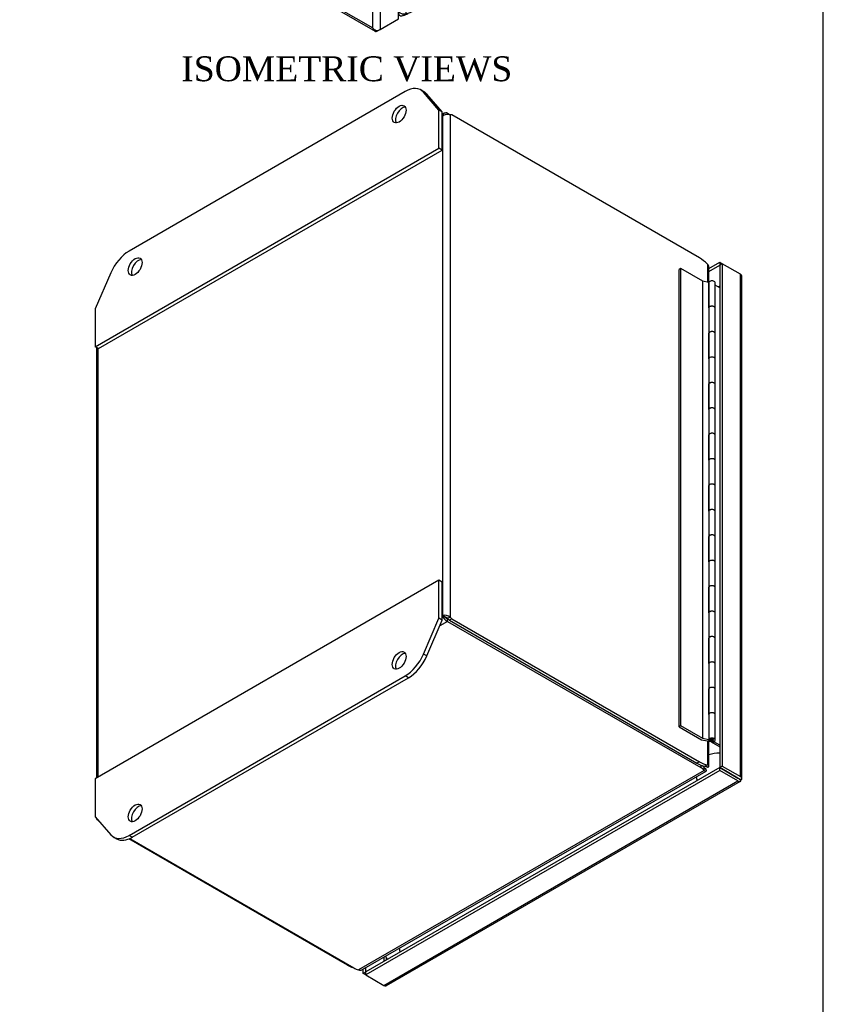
# Model space of a CAD drawing. Header units: inches. Extents: x 0.2 to 65.9, y -0.4 to 43.8.
# Tile 8 of 9: x 53 to 65.9, y 13.2 to 29. Entities that reach past the tile are written whole.
import ezdxf
from ezdxf.enums import TextEntityAlignment as Align

# ---------------------------------------------------------------- set-up
doc = ezdxf.new("R2010")
doc.units = ezdxf.units.IN
doc.header["$MEASUREMENT"] = 0
for name, color, linetype in [('COM54601-12', 7, 'Continuous'), ('COM54602-8', 7, 'Continuous'), ('COM54604-3', 7, 'Continuous'), ('COM70219', 7, 'Continuous'), ('Default', 7, 'Continuous'), ('HNG14586-9B', 7, 'Continuous'), ('HNG14586-9C', 7, 'Continuous'), ('HNG14586-9P', 7, 'Continuous'), ('LOK10017', 7, 'Continuous')]:
    doc.layers.add(name, color=color, linetype=linetype)
doc.styles.add('SEACAD_Times_New_Roman', font='times.ttf')

# ---------------------------------------------------------------- blocks, each defined once
blk = doc.blocks.new('SE6')
at = {"layer": 'COM54601-12', "color": 7, "linetype": 'Continuous'}
for p, q in [((57.706, 42.814), (53.638, 40.465)), ((53.659, 40.489), (57.637, 42.786)), ((57.637, 42.786), (57.666, 42.79)), ((57.637, 42.786), (57.648, 42.78)), ((63.282, 39.594), (57.706, 42.814)), ((63.315, 39.604), (57.759, 42.812)), ((53.505, 40.342), (53.505, 40.319)), ((53.531, 40.39), (53.553, 40.377)), ((59.136, 37.214), (53.583, 40.42)), ((53.659, 40.489), (53.669, 40.483)), ((53.523, 40.309), (53.545, 40.316)), ((59.057, 37.139), (53.544, 40.322)), ((63.282, 39.594), (59.214, 37.245)), ((63.282, 39.594), (63.282, 39.548)), ((63.282, 39.548), (63.323, 39.571)), ((63.254, 39.543), (59.275, 37.246)), ((63.294, 39.52), (59.316, 37.223)), ((63.282, 39.548), (63.254, 39.543)), ((63.294, 39.52), (63.254, 39.543)), ((63.323, 39.524), (63.282, 39.548)), ((63.282, 39.548), (63.282, 39.548)), ((63.282, 39.548), (63.282, 39.548)), ((63.282, 39.548), (63.282, 39.548)), ((63.323, 39.524), (63.294, 39.52)), ((63.323, 31.453), (63.323, 39.524)), ((63.348, 31.5), (63.348, 39.548)), ((59.136, 37.214), (59.136, 37.167)), ((59.214, 37.205), (59.214, 37.245)), ((59.316, 37.223), (59.275, 37.246)), ((59.021, 37.1), (59.063, 37.124)), ((59.021, 37.112), (59.025, 37.114)), ((59.063, 37.124), (59.025, 37.114)), ((59.032, 37.082), (59.074, 37.106)), ((59.043, 37.076), (59.046, 37.077)), ((59.074, 37.106), (59.046, 37.077)), ((59.057, 37.139), (59.096, 37.149)), ((59.084, 37.093), (59.112, 37.121)), ((59.084, 29.093), (59.084, 37.093)), ((59.187, 37.124), (59.147, 37.147)), ((59.187, 29.079), (59.187, 37.124)), ((59.316, 29.127), (63.294, 31.424)), ((63.294, 31.424), (63.323, 31.453)), ((59.061, 29.082), (59.079, 29.098)), ((59.061, 29.062), (59.082, 29.05)), ((59.136, 29.049), (59.136, 29.075)), ((59.226, 29.088), (59.214, 29.08)), ((59.214, 29.084), (59.214, 29.08))]:
    blk.add_line(p, q, dxfattribs=at)
for centre, radius, start, end in [((53.564, 40.342), 0.0584, 124.8175, 207.7254), ((53.67, 40.328), 0.126, 133.5851, 182.6479), ((59.207, 37.059), 0.17, 115.0239, 152.1425), ((59.091, 37.261), 0.168, 267.6251, 305.2085), ((59.163, 37.053), 0.117, 103.4074, 124.7575), ((59.064, 37.225), 0.115, 295.0441, 316.791), ((59.111, 29.101), 0.0584, 210.6467, 295.1825), ((59.152, 29.199), 0.126, 237.2213, 286.5456)]:
    blk.add_arc(centre, radius, start, end, dxfattribs=at)
for centre, major_axis, ratio, start_param, end_param in [((53.659, 40.049), (0.269, 0.466), 0.57735, 0.785398, 1.1283), ((53.837, 40.35), (-0.281, 0), 0.57735, 5.497787, 5.840689), ((53.739, 40.361), (-0.073, 0.271), 0.707107, 1.523531, 1.632716), ((59.015, 37.36), (0.281, 0), 0.57735, 5.154886, 5.497787), ((59.015, 37.314), (0.281, 0), 0.57735, -1.1283, -0.89246), ((59.275, 36.807), (0.269, 0.466), 0.57735, 0.785398, 1.1283), ((59.316, 36.783), (0.269, 0.466), 0.57735, 0.785398, 1.1283), ((58.917, 37.371), (0.073, -0.271), 0.707107, 0.187249, 0.387102), ((59.215, 36.856), (-0.199, 0.199), 0.707107, 5.896083, 6.095936), ((58.956, 37.381), (0.073, -0.271), 0.707107, 0.187249, 0.387102), ((59.243, 36.884), (-0.199, 0.199), 0.707107, 5.896083, 6.095936), ((59.215, 29.243), (0.199, -0.199), 0.707107, 4.645523, 4.759654), ((59.316, 29.567), (-0.269, -0.466), 0.57735, 0.442497, 0.785398), ((59.015, 29.195), (0.281, 0), 0.57735, 5.154886, 5.497787)]:
    blk.add_ellipse(centre, major_axis=major_axis, ratio=ratio, start_param=start_param, end_param=end_param, dxfattribs=at)
for points, knots in [([(57.706, 42.814), (57.716, 42.817), (57.726, 42.819), (57.744, 42.819), (57.752, 42.816), (57.759, 42.812)], [0, 0, 0, 0, 0.25, 0.25, 0.5, 0.5, 0.5, 0.5]), ([(63.323, 39.571), (63.324, 39.579), (63.324, 39.586), (63.322, 39.598), (63.319, 39.602), (63.311, 39.607), (63.306, 39.607), (63.295, 39.604), (63.289, 39.6), (63.282, 39.594)], [0, 0, 0, 0, 0.25, 0.25, 0.5, 0.5, 0.75, 0.75, 1, 1, 1, 1]), ([(63.282, 39.548), (63.286, 39.552), (63.287, 39.555), (63.286, 39.555), (63.284, 39.553), (63.282, 39.548)], [0, 0, 0, 0, 0.5, 0.5, 1, 1, 1, 1]), ([(63.323, 39.571), (63.331, 39.568), (63.337, 39.565), (63.346, 39.557), (63.348, 39.552), (63.348, 39.543), (63.346, 39.539), (63.337, 39.53), (63.331, 39.527), (63.323, 39.524)], [0, 0, 0, 0, 0.25, 0.25, 0.5, 0.5, 0.75, 0.75, 1, 1, 1, 1]), ([(63.282, 39.548), (63.285, 39.548), (63.287, 39.548), (63.29, 39.548), (63.291, 39.548), (63.291, 39.547), (63.29, 39.547), (63.287, 39.547), (63.285, 39.547), (63.282, 39.548)], [0, 0, 0, 0, 0.25, 0.25, 0.5, 0.5, 0.75, 0.75, 1, 1, 1, 1]), ([(63.323, 31.453), (63.331, 31.459), (63.337, 31.467), (63.346, 31.483), (63.348, 31.491), (63.348, 31.5)], [0, 0, 0, 0, 0.25, 0.25, 0.5, 0.5, 0.5, 0.5])]:
    blk.add_open_spline(points, degree=3, knots=knots, dxfattribs=at)
at = {"layer": 'COM54602-8', "color": 7, "linetype": 'Continuous'}
for p, q in [((53.333, 40.419), (53.04, 40.25)), ((59.021, 37.135), (53.333, 40.419)), ((52.975, 40.191), (52.975, 32.12)), ((52.994, 40.189), (52.975, 40.188)), ((53, 40.227), (53.04, 40.25)), ((53.04, 40.25), (58.728, 36.966)), ((58.647, 36.872), (53, 40.133)), ((53, 40.133), (53, 32.108)), ((53, 40.133), (53, 40.133)), ((53, 40.133), (53, 40.133)), ((53, 40.133), (53, 40.133)), ((53, 40.133), (53, 40.133)), ((53, 40.133), (53, 40.133)), ((58.728, 36.966), (59.021, 37.135)), ((58.728, 36.919), (59.021, 37.088)), ((59.021, 37.088), (58.728, 36.919)), ((59.061, 37.065), (58.768, 36.896)), ((59.021, 37.135), (59.021, 37.088)), ((59.061, 37.065), (59.021, 37.088)), ((59.061, 28.993), (59.061, 37.065)), ((58.705, 36.906), (58.647, 36.873)), ((58.647, 36.872), (58.705, 36.906)), ((58.647, 36.873), (58.647, 36.872)), ((58.647, 36.873), (58.647, 36.873)), ((58.647, 28.848), (58.647, 36.872)), ((58.647, 36.872), (58.647, 36.872)), ((58.647, 36.872), (58.647, 36.872)), ((58.705, 36.906), (58.682, 36.916)), ((58.705, 36.906), (58.702, 36.882)), ((58.728, 36.92), (58.705, 36.906)), ((58.705, 36.906), (58.728, 36.919)), ((58.728, 36.92), (58.728, 36.919)), ((58.728, 36.919), (58.728, 36.919)), ((58.728, 36.919), (58.728, 36.919)), ((58.728, 36.919), (58.728, 36.919)), ((58.768, 36.896), (58.768, 28.824)), ((52.997, 32.081), (58.685, 28.797)), ((53, 32.108), (58.647, 28.848)), ((53, 32.108), (53, 32.108)), ((53, 32.108), (53, 32.108)), ((53, 32.108), (53, 32.108)), ((53, 32.108), (53, 32.108)), ((58.768, 28.824), (59.061, 28.993)), ((58.647, 28.848), (58.647, 28.848)), ((58.647, 28.848), (58.647, 28.848)), ((58.647, 28.848), (58.647, 28.848)), ((58.647, 28.848), (58.647, 28.848)), ((58.647, 28.848), (58.647, 28.848)), ((58.693, 28.815), (58.682, 28.798)), ((58.768, 28.824), (58.728, 28.801))]:
    blk.add_line(p, q, dxfattribs=at)
for centre, radius, start, end in [((53.067, 40.196), 0.0927, 185.0806, 223.2002), ((53.148, 40.178), 0.155, 172.0164, 196.9245), ((58.784, 36.796), 0.157, 130.3152, 150.7323), ((58.649, 37.03), 0.157, 269.2677, 289.6848), ((58.76, 28.953), 0.155, 223.0755, 247.9836), ((58.736, 28.874), 0.0927, 196.7998, 234.9194)]:
    blk.add_arc(centre, radius, start, end, dxfattribs=at)
for centre, major_axis, start_param, end_param in [((53.061, 40.191), (0.086, 0), 2.356194, 3.206032), ((53.04, 40.18), (0.043, 0.0745), 0.785398, 1.635236), ((58.728, 36.896), (0.043, 0.0745), 0.785398, 1.635236), ((58.708, 36.931), (0.086, 0), 4.64795, 5.497787), ((53.061, 32.12), (0.086, 0), 3.141593, 3.206032), ((53.04, 32.155), (0.043, 0.0745), 3.077153, 3.141593), ((58.728, 28.871), (0.043, 0.0745), 3.077153, 3.926991), ((58.708, 28.859), (0.086, 0), 4.64795, 5.497787)]:
    blk.add_ellipse(centre, major_axis=major_axis, ratio=0.57735, start_param=start_param, end_param=end_param, dxfattribs=at)
for points in [[(52.975, 32.116), (52.976, 32.114), (52.978, 32.113), (52.986, 32.11), (52.992, 32.108), (53, 32.108)], [(52.995, 32.082), (52.993, 32.084), (52.993, 32.087), (52.994, 32.096), (52.996, 32.102), (53, 32.108)]]:
    blk.add_open_spline(points, degree=3, knots=[0, 0, 0, 0, 0.5, 0.5, 1, 1, 1, 1], dxfattribs=at)
at = {"layer": 'COM54604-3', "color": 7, "linetype": 'Continuous'}
for p, q in [((57.793, 42.834), (58.041, 43.121)), ((58.136, 43.187), (58.086, 43.158)), ((58.336, 43.133), (58.386, 43.162)), ((58.336, 43.133), (62.775, 40.57)), ((58.386, 43.162), (62.826, 40.599)), ((57.793, 42.793), (57.793, 42.834)), ((62.069, 40.715), (62.163, 40.849)), ((62.119, 40.781), (62.166, 40.848)), ((62.163, 40.849), (62.248, 40.8)), ((62.076, 40.719), (62.069, 40.715)), ((62.119, 40.686), (62.069, 40.715)), ((62.076, 40.719), (62.119, 40.78)), ((62.119, 40.694), (62.076, 40.719)), ((62.126, 40.784), (62.119, 40.78)), ((62.194, 40.737), (62.119, 40.78)), ((62.119, 40.78), (62.119, 40.686)), ((62.202, 40.741), (62.126, 40.784)), ((62.202, 40.741), (62.194, 40.737)), ((62.194, 40.642), (62.194, 40.737)), ((62.202, 40.646), (62.202, 40.741)), ((62.248, 40.714), (62.241, 40.71)), ((62.317, 40.666), (62.241, 40.71)), ((62.241, 40.71), (62.241, 40.615)), ((62.248, 40.8), (62.248, 40.731)), ((62.248, 40.731), (62.283, 40.78)), ((62.255, 40.735), (62.248, 40.731)), ((62.324, 40.67), (62.248, 40.714)), ((62.255, 40.735), (62.286, 40.779)), ((62.283, 40.78), (62.367, 40.732)), ((62.324, 40.67), (62.317, 40.666)), ((62.317, 40.571), (62.317, 40.666)), ((62.324, 40.575), (62.324, 40.67)), ((62.367, 40.732), (62.367, 40.542)), ((62.069, 40.438), (62.069, 40.627)), ((62.069, 40.627), (62.119, 40.598)), ((62.076, 40.442), (62.076, 40.623)), ((62.119, 40.598), (62.119, 40.504)), ((62.119, 40.504), (62.194, 40.46)), ((62.202, 40.646), (62.194, 40.642)), ((62.241, 40.615), (62.194, 40.642)), ((62.194, 40.46), (62.194, 40.555)), ((62.194, 40.555), (62.241, 40.528)), ((62.241, 40.623), (62.202, 40.646)), ((62.202, 40.464), (62.202, 40.551)), ((62.241, 40.528), (62.241, 40.433)), ((62.324, 40.575), (62.317, 40.571)), ((62.367, 40.542), (62.317, 40.571)), ((62.367, 40.551), (62.324, 40.575)), ((62.775, 40.57), (62.826, 40.599)), ((62.076, 40.442), (62.069, 40.438)), ((62.153, 40.389), (62.069, 40.438)), ((62.157, 40.395), (62.076, 40.442)), ((62.187, 40.439), (62.153, 40.389)), ((62.194, 40.443), (62.187, 40.439)), ((62.187, 40.369), (62.187, 40.439)), ((62.194, 40.373), (62.187, 40.369)), ((62.272, 40.32), (62.187, 40.369)), ((62.202, 40.464), (62.194, 40.46)), ((62.194, 40.373), (62.194, 40.443)), ((62.276, 40.326), (62.194, 40.373)), ((62.241, 40.433), (62.317, 40.389)), ((62.367, 40.455), (62.272, 40.32)), ((62.317, 40.389), (62.317, 40.484)), ((62.317, 40.484), (62.367, 40.455)), ((62.323, 40.393), (62.317, 40.389)), ((62.324, 40.394), (62.324, 40.48)), ((63.069, 40.218), (63.12, 40.248)), ((63.069, 40.218), (63.317, 39.644)), ((63.12, 40.248), (63.368, 39.674)), ((63.317, 39.644), (63.368, 39.674)), ((63.317, 39.644), (63.317, 39.601)), ((63.368, 39.674), (63.368, 39.061)), ((63.348, 39.049), (63.368, 39.061)), ((63.348, 32.133), (63.368, 32.121)), ((63.348, 32.109), (63.368, 32.121)), ((63.368, 32.121), (63.368, 31.509)), ((63.368, 31.509), (63.342, 31.479)), ((63.347, 31.496), (63.368, 31.509)), ((63.245, 31.395), (63.069, 31.192)), ((63.3, 31.43), (63.12, 31.222)), ((63.025, 31.156), (63.076, 31.185)), ((63.069, 31.192), (63.12, 31.222))]:
    blk.add_line(p, q, dxfattribs=at)
for centre, major_axis, start_param, end_param in [((58.336, 42.725), (0.25, -0.433), 2.356194, 3.338988), ((58.386, 42.754), (0.25, -0.433), 2.356194, 3.141593), ((58.485, 42.799), (0.078, -0.135), 3.473487, 5.951291), ((62.775, 40.162), (-0.25, 0.433), 4.514993, 5.497787), ((62.826, 40.191), (-0.25, 0.433), 4.514993, 5.497787), ((62.727, 40.35), (0.078, -0.135), 3.473487, 5.951291), ((62.775, 31.589), (-0.25, 0.433), 2.505899, 3.338988), ((62.826, 31.618), (-0.25, 0.433), 3.141593, 3.338988)]:
    blk.add_ellipse(centre, major_axis=major_axis, ratio=0.57735, start_param=start_param, end_param=end_param, dxfattribs=at)
for centre in [(58.434, 42.77), (62.676, 40.32)]:
    blk.add_ellipse(centre, major_axis=(-0.078, 0.135), ratio=0.57735, dxfattribs=at)
at = {"layer": 'LOK10017', "color": 7, "linetype": 'Continuous'}
for p, q in [((57.738, 33.612), (57.673, 33.575)), ((57.592, 33.394), (57.592, 33.37)), ((57.761, 33.456), (57.725, 33.436)), ((57.674, 33.338), (58.024, 33.136)), ((57.703, 33.322), (57.674, 33.306)), ((57.674, 33.306), (58.024, 33.104)), ((58.03, 33.14), (58.024, 33.136)), ((58.032, 33.108), (58.024, 33.104)), ((57.849, 32.924), (57.87, 32.912)), ((57.973, 33.006), (58.009, 33.027)), ((58.067, 32.892), (58.132, 32.93))]:
    blk.add_line(p, q, dxfattribs=at)
for major_axis in [(-0.182, 0.315), (0.129, -0.223)]:
    blk.add_ellipse((57.849, 33.221), major_axis=major_axis, ratio=0.57735, dxfattribs=at)
for centre, major_axis, start_param, end_param in [((57.87, 33.233), (0.197, -0.341), 0, 3.926991), ((57.935, 33.271), (-0.197, 0.341), 3.141593, 6.283185), ((57.849, 33.221), (0.124, -0.215), 0.866131, 3.846258), ((57.892, 33.246), (0.129, -0.223), 3.306786, 3.420923), ((57.849, 33.221), (-0.124, 0.215), 0.866131, 3.846258), ((57.87, 33.233), (0.197, -0.341), 5.497787, 6.283185), ((57.892, 33.246), (0.129, -0.223), -0.27933, -0.165194)]:
    blk.add_ellipse(centre, major_axis=major_axis, ratio=0.57735, start_param=start_param, end_param=end_param, dxfattribs=at)
blk = doc.blocks.new('SE7')
at = {"layer": 'COM54601-12', "color": 7, "linetype": 'Continuous'}
for p, q in [((59.797, 27.477), (59.763, 27.458)), ((59.763, 27.428), (59.769, 27.431)), ((59.769, 27.431), (59.769, 19.407)), ((59.85, 27.478), (59.85, 27.459)), ((59.85, 27.478), (59.89, 27.455)), ((59.89, 27.455), (59.89, 19.383)), ((59.919, 27.451), (59.89, 27.455)), ((63.897, 25.154), (59.919, 27.451)), ((64.026, 25.054), (64.026, 24.765)), ((64.051, 24.762), (64.051, 25.007)), ((54.208, 23.714), (54.208, 16.798)), ((54.233, 16.812), (54.233, 23.7)), ((59.85, 19.313), (59.723, 19.24)), ((59.763, 19.404), (59.769, 19.407)), ((59.809, 19.384), (59.769, 19.407)), ((59.89, 19.383), (59.85, 19.36)), ((59.85, 19.36), (59.879, 19.331)), ((59.85, 19.36), (59.85, 19.36)), ((59.85, 19.313), (59.85, 19.36)), ((59.85, 19.313), (63.918, 16.965)), ((59.919, 19.355), (59.879, 19.331)), ((59.879, 19.331), (63.857, 17.034)), ((59.89, 19.383), (59.919, 19.355)), ((59.919, 19.355), (63.897, 17.058)), ((64.026, 17.394), (64.026, 17.009)), ((64.051, 16.986), (64.051, 17.389)), ((63.897, 17.058), (63.857, 17.034)), ((63.918, 17.005), (63.918, 16.965)), ((63.979, 16.963), (63.973, 16.967)), ((63.974, 16.919), (63.974, 16.966)), ((64.004, 16.936), (63.976, 16.961)), ((64.013, 16.926), (63.979, 16.956)), ((63.99, 16.983), (63.984, 16.986)), ((64.026, 17.009), (63.985, 16.986)), ((63.991, 16.986), (64.026, 16.974)), ((64.039, 16.972), (63.997, 16.986)), ((64.054, 16.992), (64.051, 16.994)), ((63.974, 16.919), (58.421, 13.713)), ((58.474, 13.715), (64.006, 16.909)), ((64.003, 16.903), (64, 16.905)), ((54.233, 16.117), (54.235, 16.119)), ((54.256, 16.095), (54.233, 16.117)), ((54.741, 15.824), (58.342, 13.745)), ((58.241, 13.792), (54.729, 15.819)), ((58.241, 13.792), (58.251, 13.798))]:
    blk.add_line(p, q, dxfattribs=at)
for centre, radius, start, end in [((59.853, 27.32), 0.14, 74.6903, 127.2611), ((63.992, 25.006), 0.0584, 0.8053, 55.1825), ((59.806, 19.272), 0.14, 52.7389, 105.3097), ((59.904, 19.442), 0.14, 194.6903, 247.2611), ((59.861, 19.426), 0.0673, 219.3211, 260.4882), ((59.799, 19.318), 0.0666, 39.2754, 80.9153), ((58.445, 13.766), 0.0584, 244.8175, 299.1947)]:
    blk.add_arc(centre, radius, start, end, dxfattribs=at)
for centre, major_axis, ratio, start_param, end_param in [((63.897, 24.714), (-0.269, 0.466), 0.57735, 5.154886, 5.497787), ((63.857, 17.474), (0.269, -0.466), 0.57735, 5.497787, 5.840689), ((63.897, 17.497), (0.269, -0.466), 0.57735, 5.497787, 5.840689), ((63.72, 16.85), (0.281, 0), 0.57735, 0.442497, 0.785398), ((63.72, 16.896), (0.281, 0), 0.57735, 0.442497, 0.669459), ((63.817, 16.726), (-0.186, -0.21), 0.408248, 3.025088, 3.141593), ((64.115, 17.241), (0.089, 0.267), 0.408248, 3.141593, 3.258098), ((58.241, 14.231), (0.269, -0.466), 0.57735, -0.785398, -0.548851), ((58.541, 13.86), (-0.281, 0), 0.57735, 0.785398, 1.1283)]:
    blk.add_ellipse(centre, major_axis=major_axis, ratio=ratio, start_param=start_param, end_param=end_param, dxfattribs=at)
for points, knots in [([(59.85, 27.478), (59.84, 27.482), (59.831, 27.484), (59.813, 27.483), (59.804, 27.481), (59.789, 27.473), (59.783, 27.466), (59.774, 27.451), (59.77, 27.442), (59.769, 27.431)], [0, 0, 0, 0, 0.25, 0.25, 0.5, 0.5, 0.75, 0.75, 1, 1, 1, 1]), ([(63.974, 16.966), (63.974, 16.965), (63.975, 16.964), (63.976, 16.962), (63.976, 16.961), (63.977, 16.96), (63.977, 16.959), (63.978, 16.958), (63.978, 16.958), (63.977, 16.959), (63.976, 16.959), (63.974, 16.96), (63.974, 16.961)], [0, 0, 0, 0, 0.080113, 0.16076, 0.241962, 0.323735, 0.406095, 0.489057, 0.614609, 0.741594, 0.870047, 1, 1, 1, 1]), ([(63.99, 16.989), (63.99, 16.988), (63.991, 16.988), (63.992, 16.987), (63.993, 16.987), (63.994, 16.986), (63.994, 16.986), (63.994, 16.986), (63.993, 16.986), (63.991, 16.986), (63.989, 16.986), (63.986, 16.986), (63.985, 16.986)], [0, 0, 0, 0, 0.086835, 0.173002, 0.258508, 0.343362, 0.427575, 0.511159, 0.635327, 0.758153, 0.879691, 1, 1, 1, 1]), ([(64.039, 16.972), (64.044, 16.974), (64.047, 16.977), (64.051, 16.983), (64.051, 16.986), (64.049, 16.993), (64.046, 16.997), (64.038, 17.004), (64.032, 17.007), (64.026, 17.009)], [0, 0, 0, 0, 0.25, 0.25, 0.5, 0.5, 0.75, 0.75, 1, 1, 1, 1]), ([(63.974, 16.919), (63.979, 16.915), (63.985, 16.911), (63.995, 16.907), (63.999, 16.907), (64.006, 16.909), (64.009, 16.911), (64.012, 16.917), (64.013, 16.921), (64.013, 16.926)], [0, 0, 0, 0, 0.25, 0.25, 0.5, 0.5, 0.75, 0.75, 1, 1, 1, 1]), ([(54.233, 16.117), (54.226, 16.124), (54.219, 16.131), (54.214, 16.141), (54.213, 16.142), (54.213, 16.143)], [0, 0, 0, 0, 0.25, 0.25, 0.2912524, 0.2912524, 0.2912524, 0.2912524])]:
    blk.add_open_spline(points, degree=3, knots=knots, dxfattribs=at)
for points in [[(63.98, 16.954), (63.98, 16.954), (63.979, 16.956), (63.978, 16.959)], [(63.993, 16.986), (63.997, 16.986), (63.999, 16.986), (63.998, 16.986)]]:
    blk.add_open_spline(points, degree=3, dxfattribs=at)
at = {"layer": 'COM54602-8', "color": 7, "linetype": 'Continuous'}
for p, q in [((64.051, 24.984), (64.223, 25.084)), ((64.051, 24.937), (64.223, 25.037)), ((64.223, 25.084), (64.223, 25.037)), ((64.223, 25.084), (64.264, 25.06)), ((64.264, 25.06), (64.223, 25.037)), ((64.223, 25.037), (64.223, 16.965)), ((64.223, 25.037), (64.223, 25.037)), ((64.264, 25.06), (64.264, 16.989)), ((64.556, 24.891), (64.264, 25.06)), ((64.556, 16.82), (64.556, 24.891)), ((64.581, 16.784), (64.581, 24.856)), ((64.223, 24.699), (64.203, 24.687)), ((64.223, 16.965), (58.535, 13.681)), ((64.264, 16.989), (64.223, 16.965)), ((64.223, 16.965), (64.516, 16.796)), ((64.223, 16.919), (64.223, 16.965)), ((64.516, 16.796), (64.223, 16.965)), ((64.264, 16.989), (64.556, 16.82)), ((64.223, 16.919), (58.535, 13.635)), ((64.516, 16.75), (64.223, 16.919)), ((64.516, 16.796), (64.516, 16.796)), ((64.516, 16.796), (64.516, 16.796)), ((64.516, 16.796), (64.516, 16.796)), ((64.516, 16.796), (64.535, 16.785)), ((64.516, 16.796), (64.516, 16.796)), ((64.516, 16.796), (64.516, 16.796)), ((64.516, 16.796), (64.516, 16.796)), ((64.539, 16.783), (64.516, 16.796)), ((64.516, 16.796), (64.539, 16.783)), ((64.539, 16.783), (64.581, 16.781)), ((64.539, 16.783), (64.562, 16.747)), ((64.54, 16.782), (64.556, 16.773)), ((64.557, 16.773), (64.547, 16.779)), ((64.548, 16.778), (64.556, 16.773)), ((64.556, 16.773), (64.556, 16.773)), ((64.556, 16.773), (64.556, 16.773)), ((58.828, 13.466), (64.516, 16.75)), ((58.871, 13.461), (64.559, 16.745)), ((58.828, 13.919), (58.828, 13.85)), ((58.869, 13.874), (58.869, 13.9)), ((58.495, 13.658), (58.495, 13.727)), ((58.495, 13.658), (58.535, 13.681)), ((58.535, 13.635), (58.495, 13.658)), ((58.535, 13.681), (58.535, 13.75)), ((58.535, 13.681), (58.535, 13.681)), ((58.535, 13.635), (58.535, 13.681)), ((58.535, 13.635), (58.828, 13.466))]:
    blk.add_line(p, q, dxfattribs=at)
for centre, major_axis, start_param, end_param in [((64.495, 24.856), (-0.086, 0), 3.141593, 3.926991), ((64.495, 16.784), (-0.086, 0), 3.077153, 3.926991), ((64.516, 16.82), (-0.043, 0.0745), 2.356194, 3.206032), ((58.828, 13.536), (-0.043, 0.0745), 2.356194, 3.141593)]:
    blk.add_ellipse(centre, major_axis=major_axis, ratio=0.57735, start_param=start_param, end_param=end_param, dxfattribs=at)
for points in [[(64.562, 16.747), (64.563, 16.749), (64.563, 16.752), (64.562, 16.761), (64.56, 16.766), (64.556, 16.773)], [(64.581, 16.781), (64.581, 16.779), (64.578, 16.777), (64.57, 16.774), (64.564, 16.773), (64.557, 16.773)]]:
    blk.add_open_spline(points, degree=3, knots=[0, 0, 0, 0, 0.5, 0.5, 1, 1, 1, 1], dxfattribs=at)
at = {"layer": 'COM54604-3', "color": 7, "linetype": 'Continuous'}
for p, q in [((59.471, 27.822), (59.42, 27.852)), ((59.17, 27.827), (54.731, 25.264)), ((59.712, 27.528), (59.464, 27.815)), ((59.515, 27.786), (59.464, 27.815)), ((59.763, 27.499), (59.515, 27.786)), ((59.712, 26.916), (59.712, 27.528)), ((59.763, 27.499), (59.712, 27.528)), ((59.763, 26.886), (59.763, 27.499)), ((54.188, 23.726), (59.712, 26.916)), ((59.763, 26.886), (59.712, 26.916)), ((54.239, 23.697), (59.763, 26.886)), ((54.436, 24.913), (54.188, 24.338)), ((54.188, 24.338), (54.188, 23.726)), ((54.239, 23.697), (54.188, 23.726)), ((59.712, 19.975), (54.188, 16.786)), ((59.712, 19.363), (59.712, 19.975)), ((59.763, 19.946), (59.712, 19.975)), ((59.763, 19.334), (59.763, 19.946)), ((59.464, 18.789), (59.712, 19.363)), ((59.515, 18.76), (59.763, 19.334)), ((59.763, 19.334), (59.712, 19.363)), ((59.515, 18.76), (59.464, 18.789)), ((54.731, 15.874), (59.17, 18.437)), ((54.782, 15.845), (59.221, 18.408)), ((59.221, 18.408), (59.17, 18.437)), ((54.188, 16.786), (54.188, 16.173)), ((54.188, 16.173), (54.436, 15.886)), ((54.481, 15.85), (54.532, 15.82)), ((54.782, 15.845), (54.731, 15.874))]:
    blk.add_line(p, q, dxfattribs=at)
for centre, major_axis, start_param, end_param in [((59.17, 27.419), (-0.25, -0.433), 2.944197, 3.926991), ((59.221, 27.389), (-0.25, -0.433), 2.944197, 3.141593), ((59.122, 27.435), (0.078, 0.135), 0.331895, 2.809698), ((54.731, 24.856), (0.25, 0.433), 0.785398, 1.768192), ((54.88, 24.985), (0.078, 0.135), 0.331895, 2.809698), ((59.122, 18.657), (0.078, 0.135), 0.331895, 2.809698), ((59.17, 18.846), (-0.25, -0.433), 0.785398, 1.768192), ((59.221, 18.816), (-0.25, -0.433), 0.785398, 1.768192), ((54.88, 16.208), (0.078, 0.135), 0.331895, 2.809698), ((54.731, 16.283), (0.25, 0.433), 2.944197, 3.926991), ((54.782, 16.253), (0.25, 0.433), 3.141593, 3.926991)]:
    blk.add_ellipse(centre, major_axis=major_axis, ratio=0.57735, start_param=start_param, end_param=end_param, dxfattribs=at)
for centre in [(59.072, 27.464), (54.829, 25.015), (59.072, 18.687), (54.829, 16.237)]:
    blk.add_ellipse(centre, major_axis=(-0.078, -0.135), ratio=0.57735, dxfattribs=at)
at = {"layer": 'COM70219', "color": 7, "linetype": 'Continuous'}
blk.add_arc((59.191, 14.078), 0.369, 203.1367, 212.4596, dxfattribs=at)
for centre, major_axis, start_param, end_param in [((64.199, 17.053), (0.25, 0), 1.473561, 2.205708), ((64.022, 16.747), (0.125, -0.217), 4.077477, 4.351022), ((59.249, 13.991), (0.125, -0.217), 4.077477, 4.351022)]:
    blk.add_ellipse(centre, major_axis=major_axis, ratio=0.57735, start_param=start_param, end_param=end_param, dxfattribs=at)
at = {"layer": 'HNG14586-9B', "color": 7, "linetype": 'Continuous'}
for p, q in [((63.599, 24.983), (63.573, 24.967)), ((63.573, 17.619), (63.573, 24.967)), ((63.599, 17.634), (63.599, 24.983)), ((63.954, 24.778), (63.599, 24.983)), ((63.954, 17.43), (63.954, 24.778)), ((64.045, 24.761), (63.954, 24.778)), ((64.045, 24.761), (64.045, 24.353)), ((64.056, 23.955), (64.056, 24.363)), ((64.05, 24.352), (64.045, 24.353)), ((64.05, 24.352), (64.05, 23.943)), ((64.05, 24.352), (64.056, 24.349)), ((64.15, 23.941), (64.15, 24.349)), ((64.045, 23.944), (64.045, 23.536)), ((64.05, 23.943), (64.045, 23.944)), ((64.05, 23.943), (64.05, 23.943)), ((64.05, 23.535), (64.045, 23.536)), ((64.05, 23.535), (64.05, 23.127)), ((64.05, 23.535), (64.056, 23.533)), ((64.056, 23.138), (64.056, 23.547)), ((64.15, 23.124), (64.15, 23.532)), ((64.045, 23.128), (64.045, 22.72)), ((64.05, 23.127), (64.045, 23.128)), ((64.05, 23.127), (64.05, 23.127)), ((64.056, 23.138), (64.056, 23.138)), ((64.05, 22.719), (64.045, 22.72)), ((64.05, 22.719), (64.05, 22.31)), ((64.05, 22.719), (64.056, 22.716)), ((64.056, 22.322), (64.056, 22.73)), ((64.15, 22.308), (64.15, 22.716)), ((64.045, 22.311), (64.045, 21.903)), ((64.05, 22.31), (64.045, 22.311)), ((64.05, 22.31), (64.05, 22.31)), ((64.056, 22.322), (64.056, 22.322)), ((64.05, 21.902), (64.045, 21.903)), ((64.05, 21.902), (64.05, 21.494)), ((64.05, 21.902), (64.056, 21.9)), ((64.056, 21.505), (64.056, 21.914)), ((64.15, 21.491), (64.15, 21.899)), ((64.045, 21.495), (64.045, 21.087)), ((64.05, 21.494), (64.045, 21.495)), ((64.05, 21.494), (64.05, 21.494)), ((64.056, 21.505), (64.056, 21.505)), ((64.05, 21.086), (64.045, 21.087)), ((64.05, 21.086), (64.05, 20.677)), ((64.05, 21.086), (64.056, 21.083)), ((64.056, 20.689), (64.056, 21.097)), ((64.15, 20.675), (64.15, 21.083)), ((64.045, 20.678), (64.045, 20.27)), ((64.05, 20.677), (64.045, 20.678)), ((64.05, 20.677), (64.05, 20.677)), ((64.056, 20.689), (64.056, 20.689)), ((64.05, 20.269), (64.045, 20.27)), ((64.05, 20.269), (64.05, 19.861)), ((64.05, 20.269), (64.056, 20.267)), ((64.056, 19.872), (64.056, 20.281)), ((64.15, 19.858), (64.15, 20.266)), ((64.045, 19.862), (64.045, 19.454)), ((64.05, 19.861), (64.045, 19.862)), ((64.05, 19.861), (64.05, 19.861)), ((64.056, 19.872), (64.056, 19.872)), ((64.056, 19.056), (64.056, 19.464)), ((64.05, 19.453), (64.045, 19.454)), ((64.05, 19.453), (64.05, 19.044)), ((64.05, 19.453), (64.056, 19.45)), ((64.15, 19.042), (64.15, 19.45)), ((64.045, 19.045), (64.045, 18.637)), ((64.05, 19.044), (64.045, 19.045)), ((64.05, 19.044), (64.05, 19.044)), ((64.056, 19.056), (64.056, 19.056)), ((64.05, 18.636), (64.045, 18.637)), ((64.05, 18.636), (64.05, 18.228)), ((64.05, 18.636), (64.056, 18.634)), ((64.056, 18.239), (64.056, 18.648)), ((64.15, 18.225), (64.15, 18.633)), ((64.045, 18.229), (64.045, 17.821)), ((64.05, 18.228), (64.045, 18.229)), ((64.05, 18.228), (64.05, 18.228)), ((64.057, 18.239), (64.056, 18.239)), ((64.05, 17.82), (64.045, 17.821)), ((64.05, 17.82), (64.05, 17.411)), ((64.05, 17.82), (64.056, 17.817)), ((64.056, 17.423), (64.056, 17.831)), ((64.15, 17.409), (64.15, 17.817)), ((63.599, 17.634), (63.573, 17.619)), ((63.573, 17.619), (63.933, 17.411)), ((63.954, 17.43), (63.599, 17.634)), ((63.933, 17.411), (64.059, 17.387)), ((64.045, 17.412), (63.954, 17.43)), ((64.045, 17.412), (64.045, 17.412)), ((64.05, 17.411), (64.045, 17.412)), ((64.045, 17.409), (64.045, 17.409)), ((64.05, 17.411), (64.092, 17.395)), ((64.077, 17.415), (64.056, 17.423)), ((64.059, 17.387), (64.099, 17.38)), ((64.059, 17.387), (64.059, 17.387)), ((64.092, 17.395), (64.092, 17.399))]:
    blk.add_line(p, q, dxfattribs=at)
for centre, major_axis, start_param, end_param in [((64.1, 24.757), (0.055, 0), 3.258334, 3.574521), ((64.1, 24.349), (-0.05, 0), 3.141593, 5.767979), ((64.1, 23.941), (0.055, 0), 3.258334, 3.574521), ((64.1, 23.941), (-0.05, 0), 3.141593, 5.767979), ((64.1, 23.532), (-0.05, 0), 3.141593, 5.767979), ((64.1, 23.124), (0.055, 0), 3.258334, 3.574521), ((64.1, 23.124), (-0.05, 0), 3.141593, 5.767979), ((64.1, 22.716), (-0.05, 0), 3.141593, 5.767979), ((64.1, 22.308), (-0.05, 0), 3.141593, 5.767979), ((64.1, 22.308), (0.055, 0), 3.258334, 3.574521), ((64.1, 21.899), (-0.05, 0), 3.141593, 5.767979), ((64.1, 21.491), (-0.05, 0), 3.141593, 5.767979), ((64.1, 21.491), (0.055, 0), 3.258334, 3.574521), ((64.1, 21.083), (-0.05, 0), 3.141593, 5.767979), ((64.1, 20.675), (0.055, 0), 3.258334, 3.574521), ((64.1, 20.675), (-0.05, 0), 3.141593, 5.767979), ((64.1, 20.266), (-0.05, 0), 3.141593, 5.767979), ((64.1, 19.858), (0.055, 0), 3.258334, 3.574521), ((64.1, 19.858), (-0.05, 0), 3.141593, 5.767979), ((64.1, 19.45), (-0.05, 0), 3.141593, 5.767979), ((64.1, 19.042), (0.055, 0), 3.258334, 3.574521), ((64.1, 19.042), (-0.05, 0), 3.141593, 5.767979), ((64.1, 18.633), (-0.05, 0), 3.141593, 5.767979), ((64.1, 18.225), (0.055, 0), 3.258334, 3.574521), ((64.1, 18.225), (-0.05, 0), 3.141593, 5.767979), ((64.1, 17.817), (-0.05, 0), 3.141593, 5.767979), ((64.1, 17.409), (0.055, 0), 3.024852, 3.88034), ((64.1, 17.409), (0.055, 0), 3.141593, 3.88034), ((64.1, 17.409), (-0.05, 0), 1.5488, 5.767979), ((64.1, 17.409), (-0.025, 0), 1.256637, 5.846588)]:
    blk.add_ellipse(centre, major_axis=major_axis, ratio=0.57735, start_param=start_param, end_param=end_param, dxfattribs=at)
at = {"layer": 'HNG14586-9C', "color": 7, "linetype": 'Continuous'}
for p, q in [((64.05, 24.757), (64.05, 24.352)), ((64.15, 24.349), (64.15, 24.757)), ((64.223, 24.675), (64.15, 24.718)), ((64.05, 23.941), (64.05, 23.535)), ((64.15, 23.532), (64.15, 23.941)), ((64.05, 23.124), (64.05, 22.719)), ((64.15, 22.716), (64.15, 23.124)), ((64.05, 22.308), (64.05, 21.902)), ((64.15, 21.899), (64.15, 22.308)), ((64.05, 21.491), (64.05, 21.086)), ((64.15, 21.083), (64.15, 21.491)), ((64.05, 20.675), (64.05, 20.269)), ((64.15, 20.266), (64.15, 20.675)), ((64.05, 19.858), (64.05, 19.453)), ((64.15, 19.45), (64.15, 19.858)), ((64.05, 19.042), (64.05, 18.636)), ((64.15, 18.633), (64.15, 19.042)), ((64.05, 18.225), (64.05, 17.82)), ((64.15, 17.817), (64.15, 18.225)), ((64.085, 17.383), (64.085, 17.377)), ((64.085, 17.377), (64.223, 17.297)), ((64.13, 17.38), (64.13, 17.386)), ((64.223, 17.327), (64.13, 17.38))]:
    blk.add_line(p, q, dxfattribs=at)
for centre, major_axis, start_param, end_param in [((64.1, 24.757), (0.05, 0), 0, 3.141593), ((64.1, 24.349), (0.05, 0), 0, 3.047249), ((64.1, 23.941), (0.05, 0), 0, 3.141593), ((64.1, 23.532), (0.05, 0), 0, 3.046915), ((64.1, 23.124), (0.05, 0), 0, 3.141593), ((64.1, 22.716), (0.05, 0), 0, 3.141593), ((64.1, 22.308), (0.05, 0), 0, 3.141593), ((64.1, 21.899), (0.05, 0), 0, 3.141593), ((64.1, 21.491), (0.05, 0), 0, 3.141593), ((64.1, 21.083), (0.05, 0), 0, 3.141593), ((64.1, 20.675), (0.05, 0), 0, 3.141593), ((64.1, 20.266), (0.05, 0), 0, 3.141593), ((64.1, 19.858), (0.05, 0), 0, 3.141593), ((64.1, 19.45), (0.05, 0), 0, 3.141593), ((64.1, 19.042), (0.05, 0), 0, 3.141593), ((64.1, 18.633), (0.05, 0), 0, 3.141593), ((64.1, 18.225), (0.05, 0), 0, 3.141593), ((64.1, 17.817), (0.05, 0), 0, 3.141593), ((64.1, 17.409), (-0.0575, 0), 1.301873, 2.128136)]:
    blk.add_ellipse(centre, major_axis=major_axis, ratio=0.57735, start_param=start_param, end_param=end_param, dxfattribs=at)
at = {"layer": 'HNG14586-9P', "color": 7, "linetype": 'Continuous'}
for p, q in [((64.078, 17.415), (64.078, 17.413)), ((64.123, 17.413), (64.123, 17.415))]:
    blk.add_line(p, q, dxfattribs=at)
for start_param, end_param in [(6.060709, 6.283185), (0, 0.001015), (3.151149, 3.343289)]:
    blk.add_ellipse((64.1, 17.413), major_axis=(-0.0225, 0), ratio=0.57735, start_param=start_param, end_param=end_param, dxfattribs=at)
blk.add_ellipse((64.1, 17.409), major_axis=(0.0175, 0), ratio=0.57735, dxfattribs=at)
blk.add_open_spline([(64.078, 17.413), (64.078, 17.412), (64.078, 17.409), (64.08, 17.405), (64.085, 17.401), (64.092, 17.398), (64.1, 17.397), (64.109, 17.399), (64.116, 17.402), (64.121, 17.406), (64.123, 17.41), (64.122, 17.412), (64.122, 17.413)], degree=3, knots=[0, 0, 0, 0, 0.060968, 0.154642, 0.25744, 0.378385, 0.505475, 0.631704, 0.760964, 0.874873, 0.971466, 1, 1, 1, 1], dxfattribs=at)
blk = doc.blocks.new('BORDER')
at = {"layer": 'Default', "color": 7, "linetype": 'Continuous'}
blk.add_line((0, 0), (0, 27.86), dxfattribs=at)

msp = doc.modelspace()

# ---------------------------------------------------------------- block references
at = {"layer": 'Default', "color": 7, "xscale": 1.57, "yscale": 1.57, "zscale": 1.57}
msp.add_blockref('BORDER', (65.889, 0.099), dxfattribs=at)
at = {"layer": 'Default'}
for name in ['SE6', 'SE7']:
    msp.add_blockref(name, (0, 0), dxfattribs=at)

# ---------------------------------------------------------------- texts
at = {"layer": 'Default', "color": 7, "linetype": 'Continuous', "style": 'SEACAD_Times_New_Roman'}
msp.add_text('ISOMETRIC VIEWS', height=0.4, dxfattribs=at).set_placement((55.57, 28.393), align=Align.TOP_LEFT)

doc.saveas('drawing.dxf')
